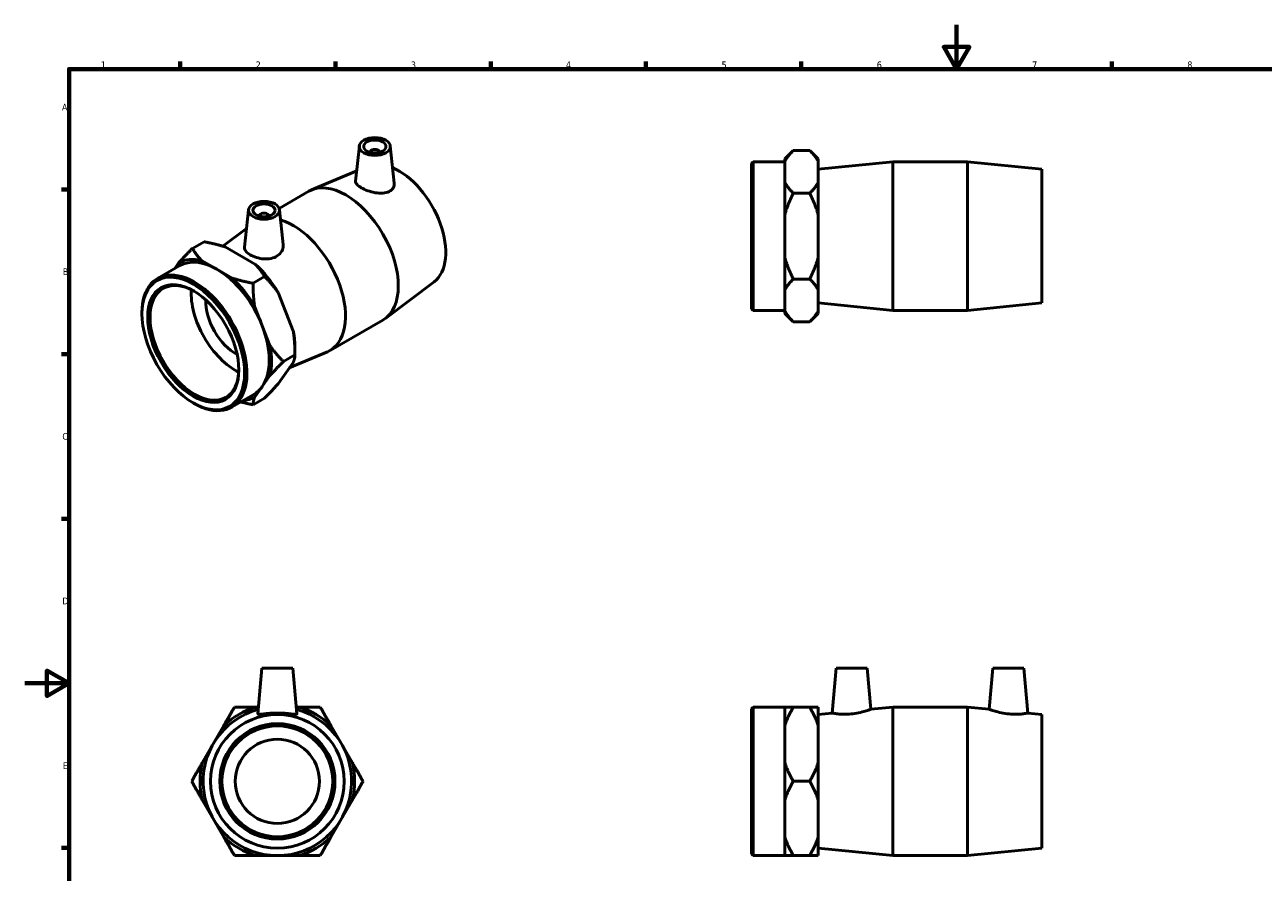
# Model space of a CAD drawing. Header units: millimetres. Extents: x 0 to 904, y -156 to 594.
# Tile 2 of 3: x 0 to 559, y 212 to 594. Entities that reach past the tile are written whole.
import ezdxf

# ---------------------------------------------------------------- set-up
doc = ezdxf.new("R2010")
doc.units = ezdxf.units.MM
doc.layers.add('Border (ANSI)', color=7, linetype='Continuous', lineweight=70)
doc.layers.add('Visible (ANSI)', color=7, linetype='Continuous', lineweight=50)
doc.styles.add('Note Text (ANSI)', font='tahoma.ttf')

# ---------------------------------------------------------------- blocks, each defined once
blk = doc.blocks.new('Borders Default Border')
at = {"layer": 'Border (ANSI)'}
for p, q in [((70.08, 574), (70.08, 577.45)), ((140.17, 574), (140.17, 577.45)), ((210.25, 574), (210.25, 577.45)), ((280.33, 574), (280.33, 577.45)), ((350.42, 574), (350.42, 577.45)), ((490.58, 574), (490.58, 577.45)), ((20, 519.75), (16.55, 519.75)), ((20, 445.5), (16.55, 445.5)), ((20, 371.25), (16.55, 371.25)), ((20, 222.75), (16.55, 222.75))]:
    blk.add_line(p, q, dxfattribs=at)
at = {"layer": 'Border (ANSI)', "flags": 128}
for points in [[(420.5, 594), (420.5, 574), (414.73, 584), (426.27, 584), (420.5, 574)], [(20, 20), (20, 574), (821, 574), (821, 20), (20, 20)], [(0, 297), (20, 297), (10, 302.77), (10, 291.23), (20, 297)]]:
    blk.add_lwpolyline(points, dxfattribs=at)
at = {"layer": 'Border (ANSI)', "color": 230, "true_color": 0xff0080, "char_height": 3.05, "attachment_point": 7, "style": 'Note Text (ANSI)'}
for s, insert in [('1', (34.35, 574.4)), ('2', (104.2, 574.4)), ('3', (174.26, 574.34)), ('4', (244.23, 574.4)), ('5', (314.48, 574.34)), ('6', (384.49, 574.34)), ('7', (454.6, 574.4)), ('8', (524.63, 574.33)), ('A', (16.78, 555.35)), ('B', (17.15, 481.1)), ('C', (16.95, 406.8)), ('D', (16.96, 332.6)), ('E', (17.21, 258.35))]:
    blk.add_mtext(s, dxfattribs=dict(at, insert=insert))

msp = doc.modelspace()

# ---------------------------------------------------------------- linework, layer by layer
at = {"layer": 'Visible (ANSI)'}
for p, q in [((150.982, 539.358), (149.285, 523.529)), ((155.969, 536.47), (155.969, 536.657)), ((159.969, 536.47), (159.969, 536.657)), ((164.956, 539.358), (166.75, 522.62)), ((343.031, 533.558), (346.831, 537.358)), ((354.231, 537.358), (346.831, 537.358)), ((358.031, 533.558), (354.231, 537.358)), ((328.031, 531.425), (328.781, 532.175)), ((328.031, 465.925), (328.031, 531.425)), ((328.781, 532.175), (328.781, 465.175)), ((328.781, 532.175), (343.031, 532.175)), ((343.031, 533.558), (343.031, 532.549)), ((343.031, 527.687), (343.031, 532.549)), ((358.031, 532.549), (358.031, 533.558)), ((358.031, 522.826), (358.031, 532.549)), ((358.031, 528.825), (391.698, 532.175)), ((391.698, 465.175), (391.698, 532.175)), ((391.698, 532.175), (425.365, 532.175)), ((425.365, 465.175), (425.365, 532.175)), ((459.031, 528.825), (425.365, 532.175)), ((149.782, 528.159), (129.383, 519.514)), ((343.031, 522.826), (343.031, 527.687)), ((459.031, 468.525), (459.031, 528.825)), ((343.031, 522.826), (343.031, 508.398)), ((358.031, 508.398), (358.031, 522.826)), ((114.802, 511.214), (128.158, 518.905)), ((354.231, 518.017), (346.831, 518.017)), ((100.99, 510.569), (99.188, 493.766)), ((114.963, 510.569), (116.641, 494.923)), ((105.977, 507.868), (105.977, 507.682)), ((109.977, 507.868), (109.977, 507.682)), ((343.031, 498.675), (343.031, 508.398)), ((358.031, 488.952), (358.031, 508.398)), ((89.442, 494.102), (100.081, 502.092)), ((343.031, 488.952), (343.031, 498.675)), ((80.901, 496.173), (75.668, 493.16)), ((104.139, 485.885), (90.389, 493.804)), ((69.58, 486.761), (67.714, 484.097)), ((86.657, 483.737), (79.782, 487.696)), ((343.031, 488.952), (343.031, 474.525)), ((358.031, 474.525), (358.031, 488.952)), ((59.863, 479.577), (69.94, 485.379)), ((93.532, 479.777), (86.657, 483.737)), ((108.253, 480.422), (103.021, 477.408)), ((184.755, 478.134), (162.735, 461.598)), ((354.231, 479.334), (346.831, 479.334)), ((121.216, 455.474), (114.341, 473.201)), ((343.031, 469.664), (343.031, 474.525)), ((343.031, 464.802), (343.031, 469.664)), ((358.031, 464.802), (358.031, 474.525)), ((52.893, 463.577), (52.893, 464.187)), ((107.172, 458.229), (103.734, 467.093)), ((328.031, 465.925), (328.781, 465.175)), ((328.781, 465.175), (343.031, 465.175)), ((343.031, 464.802), (343.031, 463.793)), ((358.031, 468.525), (391.698, 465.175)), ((358.031, 463.793), (358.031, 464.802)), ((391.698, 465.175), (425.365, 465.175)), ((459.031, 468.525), (425.365, 465.175)), ((137.787, 447.135), (161.593, 460.844)), ((343.031, 463.793), (346.831, 459.993)), ((354.231, 459.993), (346.831, 459.993)), ((358.031, 463.793), (354.231, 459.993)), ((110.609, 449.366), (107.172, 458.229)), ((121.929, 448.253), (121.929, 445.158)), ((114.341, 432.045), (121.216, 441.854)), ((121.929, 445.158), (116.697, 442.145)), ((119.39, 439.249), (136.563, 446.526)), ((103.734, 425.937), (107.172, 430.841)), ((107.172, 430.841), (110.609, 435.746)), ((93.299, 421.516), (103.375, 427.318)), ((108.253, 425.646), (103.021, 422.633)), ((75.961, 423.518), (76.489, 423.211)), ((106.988, 303.788), (105.186, 283.198)), ((120.988, 303.788), (106.988, 303.788)), ((120.988, 303.788), (122.789, 283.198)), ((366.181, 303.788), (364.413, 283.573)), ((366.181, 303.788), (380.181, 303.788)), ((380.181, 303.788), (381.798, 285.303)), ((436.881, 303.788), (435.264, 285.303)), ((450.881, 303.788), (436.881, 303.788)), ((450.881, 303.788), (452.65, 283.573)), ((104.265, 286.288), (105.457, 286.288)), ((122.519, 286.288), (123.711, 286.288)), ((328.031, 285.538), (328.781, 286.288)), ((328.031, 220.038), (328.031, 285.538)), ((328.781, 286.288), (328.781, 219.288)), ((328.781, 286.288), (343.031, 286.288)), ((343.031, 286.288), (343.031, 277.959)), ((354.231, 286.288), (346.831, 286.288)), ((358.031, 277.959), (358.031, 286.288)), ((381.798, 285.303), (391.698, 286.288)), ((391.698, 219.288), (391.698, 286.288)), ((391.698, 286.288), (425.365, 286.288)), ((425.365, 219.288), (425.365, 286.288)), ((435.264, 285.303), (425.365, 286.288)), ((358.031, 282.938), (364.413, 283.573)), ((459.031, 282.938), (452.65, 283.573)), ((459.031, 222.638), (459.031, 282.938)), ((80.114, 261.118), (89.837, 277.959)), ((138.138, 277.959), (147.861, 261.118)), ((343.031, 269.538), (343.031, 277.959)), ((358.031, 261.118), (358.031, 277.959)), ((343.031, 261.118), (343.031, 269.538)), ((343.031, 261.118), (343.031, 244.459)), ((358.031, 244.459), (358.031, 261.118)), ((354.231, 252.788), (346.831, 252.788)), ((89.837, 227.618), (80.114, 244.459)), ((147.861, 244.459), (138.138, 227.618)), ((343.031, 236.038), (343.031, 244.459)), ((358.031, 227.618), (358.031, 244.459)), ((343.031, 227.618), (343.031, 236.038)), ((343.031, 227.618), (343.031, 219.288)), ((358.031, 219.288), (358.031, 227.618)), ((123.711, 219.288), (104.265, 219.288)), ((328.031, 220.038), (328.781, 219.288)), ((328.781, 219.288), (343.031, 219.288)), ((354.231, 219.288), (346.831, 219.288)), ((358.031, 222.638), (391.698, 219.288)), ((391.698, 219.288), (425.365, 219.288)), ((459.031, 222.638), (425.365, 219.288))]:
    msp.add_line(p, q, dxfattribs=at)
for radius in [30.15, 26, 25, 19]:
    msp.add_circle((113.988, 252.788), radius, dxfattribs=at)
for radius, start, end in [(33.5, 104.92836, 75.07164), (34.882, 106.18477, 133.81523), (34.882, 46.18477, 73.81523), (34.882, 166.18477, 193.81523), (34.882, 346.18477, 13.81523), (34.882, 226.18477, 253.81523), (34.882, 286.18477, 313.81523)]:
    msp.add_arc((113.988, 252.788), radius, start, end, dxfattribs=at)
for centre, major_axis, ratio in [((157.969, 539.109), (7, 0), 0.5758617), ((157.969, 539.109), (5, 0), 0.5758617), ((107.977, 510.321), (7, 0), 0.5758617), ((107.977, 510.321), (5, 0), 0.5758617), ((76.051, 450.241), (16.343, -28.381), 0.5780931), ((76.051, 450.241), (14.511, -25.199), 0.5780931)]:
    msp.add_ellipse(centre, major_axis=major_axis, ratio=ratio, dxfattribs=at)
for centre, major_axis, ratio, start_param, end_param in [((157.969, 536.657), (-2, 0), 0.5758617, 2.9729035, 6.4518745), ((168.682, 503.583), (15.046, -26.127), 0.5780931, 0.0705551, 2.4840534), ((144.876, 489.875), (-16.718, 29.031), 0.5780931, 3.1415927, 6.2831853), ((107.977, 507.868), (-2, 0), 0.5758617, 2.9729035, 6.4518745), ((121.07, 476.166), (16.718, -29.031), 0.5780931, 6.2126302, 8.8807367), ((86.657, 456.349), (-17.407, 30.229), 0.5780931, 5.7821983, 6.2644409), ((86.657, 456.349), (-16.718, 29.031), 0.5780931, 5.4997209, 6.2831853), ((76.581, 450.546), (16.718, -29.031), 0.5780931, 5.4958534, 10.2121098), ((86.657, 456.349), (-16.718, 29.031), 0.5780931, 4.4525233, 5.4997209), ((97.264, 462.457), (17.407, -30.229), 0.5780931, 1.5934081, 2.0756507), ((76.581, 450.546), (14.137, -24.549), 0.5780931, 2.3673617, 7.0574163), ((86.657, 456.349), (-17.407, 30.229), 0.5780931, 4.7350008, 5.2172434), ((95.143, 461.235), (-14.137, 24.549), 0.5780931, 0.7128251, 2.4287676), ((95.143, 461.235), (-9.482, 16.465), 0.5780931, 0.7319496, 2.4096431), ((86.657, 456.349), (16.718, -29.031), 0.5780931, 0.2637331, 1.3109306), ((97.264, 462.457), (17.407, -30.229), 0.5780931, 0.7873319, 1.0284532), ((86.657, 456.349), (-17.407, 30.229), 0.5780931, 3.6878032, 4.1700458), ((86.657, 456.349), (16.718, -29.031), 0.5780931, 0, 0.2637331), ((86.657, 456.349), (17.407, -30.229), 0.5780931, 6.0007078, 6.2644409)]:
    msp.add_ellipse(centre, major_axis=major_axis, ratio=ratio, start_param=start_param, end_param=end_param, dxfattribs=at)
for points, weights in [([(346.831, 537.358), (344.302, 534.829), (343.031, 532.549)], [1, 1.00865828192, 1]), ([(358.031, 532.549), (356.76, 534.829), (354.231, 537.358)], [1, 1.00865828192, 1]), ([(343.031, 522.826), (344.302, 520.545), (346.831, 518.017)], [1, 1.00865828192, 1]), ([(354.231, 518.017), (356.76, 520.545), (358.031, 522.826)], [1, 1.00865828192, 1]), ([(346.831, 518.017), (344.302, 512.959), (343.031, 508.398)], [1, 1.00865828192, 1]), ([(358.031, 508.398), (356.76, 512.959), (354.231, 518.017)], [1, 1.00865828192, 1]), ([(69.58, 486.761), (72.092, 489.579), (75.668, 493.16)], [1, 1.00865828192, 1]), ([(75.668, 493.16), (77.456, 490.071), (79.782, 487.696)], [1, 1.00865828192, 1]), ([(90.389, 493.804), (86.265, 495.143), (80.901, 496.173)], [1, 1.00865828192, 1]), ([(343.031, 488.952), (344.302, 484.392), (346.831, 479.334)], [1, 1.00865828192, 1]), ([(354.231, 479.334), (356.76, 484.392), (358.031, 488.952)], [1, 1.00865828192, 1]), ([(108.253, 480.422), (106.465, 483.511), (104.139, 485.885)], [1, 1.00865828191, 1]), ([(93.532, 479.777), (97.656, 478.438), (103.021, 477.408)], [1, 1.00865828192, 1]), ([(103.021, 477.408), (103.021, 471.768), (103.734, 467.093)], [1, 1.00865828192, 1]), ([(114.341, 473.201), (111.829, 476.841), (108.253, 480.422)], [1, 1.00865828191, 1]), ([(346.831, 479.334), (344.302, 476.805), (343.031, 474.525)], [1, 1.00865828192, 1]), ([(358.031, 474.525), (356.76, 476.805), (354.231, 479.334)], [1, 1.00865828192, 1]), ([(343.031, 464.802), (344.302, 462.522), (346.831, 459.993)], [1, 1.00865828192, 1]), ([(354.231, 459.993), (356.76, 462.522), (358.031, 464.802)], [1, 1.00865828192, 1]), ([(121.929, 445.158), (121.929, 450.798), (121.216, 455.474)], [1, 1.00865828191, 1]), ([(110.609, 449.366), (113.121, 445.726), (116.697, 442.145)], [1, 1.00865828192, 1]), ([(116.697, 442.145), (113.121, 438.564), (110.609, 435.746)], [1, 1.00865828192, 1]), ([(121.216, 441.854), (121.929, 443.637), (121.929, 445.158)], [1, 1.00865828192, 1]), ([(108.253, 425.646), (111.829, 429.227), (114.341, 432.045)], [1, 1.00865828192, 1]), ([(103.734, 425.937), (103.021, 424.154), (103.021, 422.633)], [1, 1.00865828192, 1]), ([(103.021, 422.633), (100.007, 423.211), (97.406, 423.881)], [1, 1.00484526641, 1.00426760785]), ([(89.837, 277.959), (92.118, 281.908), (94.646, 286.288)], [1, 1.00865828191, 1]), ([(94.646, 286.288), (99.704, 286.288), (104.265, 286.288)], [1, 1.00865828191, 1]), ([(123.711, 286.288), (128.271, 286.288), (133.329, 286.288)], [1, 1.00865828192, 1]), ([(133.329, 286.288), (135.858, 281.908), (138.138, 277.959)], [1, 1.00865828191, 1]), ([(343.031, 286.288), (344.302, 286.288), (346.831, 286.288)], [1, 1.00865828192, 1]), ([(346.831, 286.288), (344.302, 281.908), (343.031, 277.959)], [1, 1.00865828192, 1]), ([(354.231, 286.288), (356.76, 286.288), (358.031, 286.288)], [1, 1.00865828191, 1]), ([(358.031, 277.959), (356.76, 281.908), (354.231, 286.288)], [1, 1.00865828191, 1]), ([(75.305, 252.788), (77.834, 257.168), (80.114, 261.118)], [1, 1.00865828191, 1]), ([(147.861, 261.118), (150.141, 257.168), (152.67, 252.788)], [1, 1.00865828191, 1]), ([(343.031, 261.118), (344.302, 257.168), (346.831, 252.788)], [1, 1.00865828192, 1]), ([(354.231, 252.788), (356.76, 257.168), (358.031, 261.118)], [1, 1.00865828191, 1]), ([(80.114, 244.459), (77.834, 248.408), (75.305, 252.788)], [1, 1.00865828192, 1]), ([(152.67, 252.788), (150.141, 248.408), (147.861, 244.459)], [1, 1.00865828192, 1]), ([(346.831, 252.788), (344.302, 248.408), (343.031, 244.459)], [1, 1.00865828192, 1]), ([(358.031, 244.459), (356.76, 248.408), (354.231, 252.788)], [1, 1.00865828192, 1]), ([(94.646, 219.288), (92.118, 223.668), (89.837, 227.618)], [1, 1.00865828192, 1]), ([(138.138, 227.618), (135.858, 223.668), (133.329, 219.288)], [1, 1.00865828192, 1]), ([(343.031, 227.618), (344.302, 223.668), (346.831, 219.288)], [1, 1.00865828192, 1]), ([(354.231, 219.288), (356.76, 223.668), (358.031, 227.618)], [1, 1.00865828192, 1]), ([(104.265, 219.288), (99.704, 219.288), (94.646, 219.288)], [1, 1.00865828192, 1]), ([(133.329, 219.288), (128.271, 219.288), (123.711, 219.288)], [1, 1.00865828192, 1]), ([(346.831, 219.288), (344.302, 219.288), (343.031, 219.288)], [1, 1.00865828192, 1]), ([(358.031, 219.288), (356.76, 219.288), (354.231, 219.288)], [1, 1.00865828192, 1])]:
    msp.add_rational_spline(points, weights, degree=2, dxfattribs=at)
for points, knots in [([(164.415, 518.796), (163.631, 518.408), (162.631, 518.154), (160.439, 517.996), (159.246, 518.087), (157.027, 518.471), (155.85, 518.786), (153.671, 519.567), (152.67, 520.031), (151.082, 520.945), (150.399, 521.452), (149.497, 522.445), (149.278, 522.934), (149.277, 523.427), (149.28, 523.478), (149.285, 523.529)], [0, 0, 0, 0, 0.3437015, 0.3437015, 0.687403, 0.687403, 1.0242268, 1.0242268, 1.3610505, 1.3610505, 1.6978743, 1.6978743, 2.0346981, 2.0346981, 2.0732381, 2.0732381, 2.0732381, 2.0732381]), ([(166.75, 522.62), (166.76, 522.53), (166.766, 522.44), (166.791, 521.667), (166.604, 520.943), (165.784, 519.689), (165.152, 519.161), (164.415, 518.796)], [4.62750253, 4.62750253, 4.62750253, 4.62750253, 4.66945401, 4.66945401, 4.99257451, 4.99257451, 5.31569501, 5.31569501, 5.31569501, 5.31569501]), ([(113.974, 489.749), (113.195, 489.241), (112.215, 488.84), (110.082, 488.395), (108.929, 488.347), (106.775, 488.505), (105.625, 488.722), (103.51, 489.362), (102.543, 489.782), (101.01, 490.665), (100.34, 491.187), (99.434, 492.287), (99.199, 492.867), (99.172, 493.536), (99.176, 493.65), (99.189, 493.766)], [0, 0, 0, 0, 0.3231205, 0.3231205, 0.646241, 0.646241, 0.971519, 0.971519, 1.296797, 1.296797, 1.622075, 1.622075, 1.9473529, 1.9473529, 2.0130511, 2.0130511, 2.0130511, 2.0130511]), ([(116.64, 494.923), (116.659, 494.75), (116.668, 494.578), (116.669, 493.568), (116.442, 492.66), (115.509, 491.019), (114.802, 490.289), (113.974, 489.749)], [4.55849565, 4.55849565, 4.55849565, 4.55849565, 4.62829202, 4.62829202, 4.97199352, 4.97199352, 5.31569501, 5.31569501, 5.31569501, 5.31569501]), ([(381.798, 285.303), (381.798, 285.303), (381.573, 285.217), (380.67, 284.897), (379.993, 284.666), (378.424, 284.197), (377.421, 283.926), (375.211, 283.463), (374.004, 283.275), (372.864, 283.166)], [3.9546445, 3.9546445, 3.9546445, 3.9546445, 4.2914682, 4.2914682, 4.628292, 4.628292, 4.9719935, 4.9719935, 5.315695, 5.315695, 5.315695, 5.315695]), ([(444.198, 283.166), (443.058, 283.275), (441.851, 283.463), (439.642, 283.926), (438.638, 284.197), (437.07, 284.666), (436.392, 284.897), (435.489, 285.217), (435.264, 285.303), (435.264, 285.303)], [0, 0, 0, 0, 0.3437015, 0.3437015, 0.687403, 0.687403, 1.0242268, 1.0242268, 1.3610505, 1.3610505, 1.3610505, 1.3610505]), ([(122.789, 283.198), (122.79, 283.187), (122.789, 283.176), (122.756, 283.063), (122.511, 283.019), (121.582, 283.051), (120.899, 283.125), (119.345, 283.287), (118.366, 283.386), (116.229, 283.531), (115.072, 283.573), (112.903, 283.573), (111.746, 283.531), (109.61, 283.386), (108.63, 283.287), (107.076, 283.125), (106.393, 283.051), (105.464, 283.019), (105.219, 283.063), (105.189, 283.166)], [2.690386, 2.690386, 2.690386, 2.690386, 2.7221011, 2.7221011, 3.0452216, 3.0452216, 3.3683421, 3.3683421, 3.6936201, 3.6936201, 4.018898, 4.018898, 4.344176, 4.344176, 4.669454, 4.669454, 4.9925745, 4.9925745, 5.315695, 5.315695, 5.315695, 5.315695]), ([(372.864, 283.166), (371.792, 283.063), (370.652, 283.019), (368.564, 283.051), (367.617, 283.125), (366.124, 283.287), (365.478, 283.386), (364.622, 283.531), (364.413, 283.573), (364.413, 283.573)], [0, 0, 0, 0, 0.3231205, 0.3231205, 0.646241, 0.646241, 0.971519, 0.971519, 1.296797, 1.296797, 1.296797, 1.296797]), ([(452.65, 283.573), (452.65, 283.573), (452.44, 283.531), (451.584, 283.386), (450.938, 283.287), (449.445, 283.125), (448.498, 283.051), (446.411, 283.019), (445.27, 283.063), (444.198, 283.166)], [4.018898, 4.018898, 4.018898, 4.018898, 4.344176, 4.344176, 4.669454, 4.669454, 4.9925745, 4.9925745, 5.315695, 5.315695, 5.315695, 5.315695])]:
    msp.add_open_spline(points, degree=3, knots=knots, dxfattribs=at)
msp.add_open_spline([(105.189, 283.166), (105.186, 283.176), (105.185, 283.187), (105.186, 283.198)], degree=3, dxfattribs=at)

# ---------------------------------------------------------------- block references
msp.add_blockref('Borders Default Border', (0, 0))

doc.saveas('drawing.dxf')
